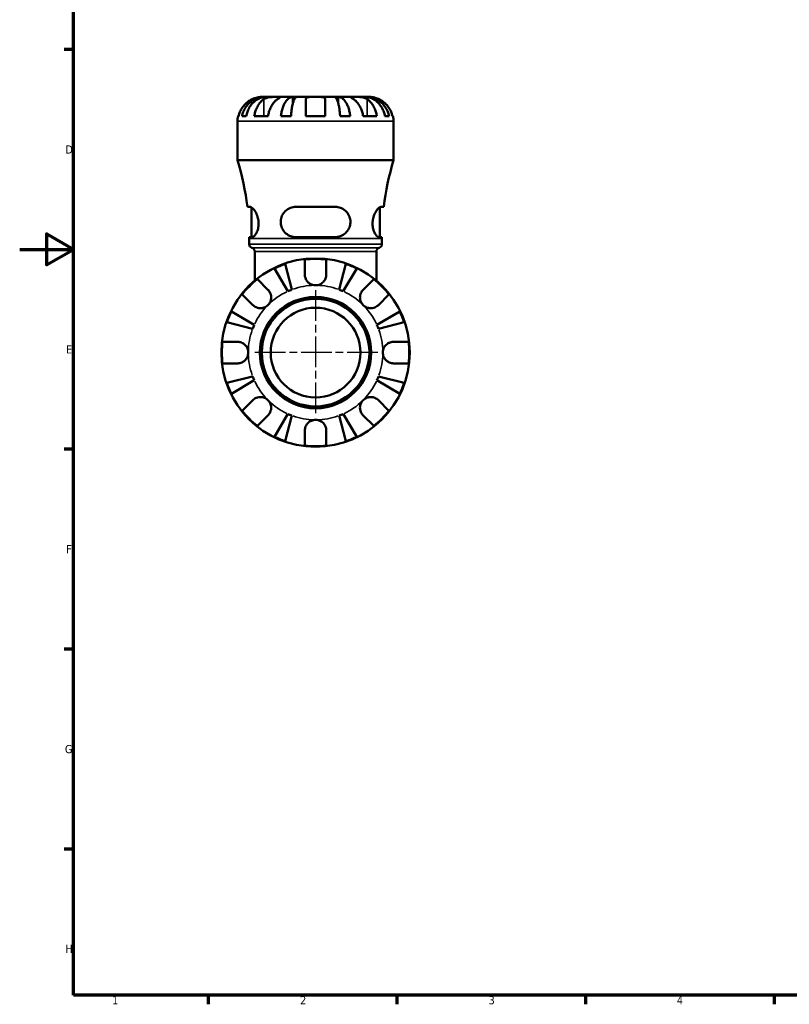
# Model space of a CAD drawing. Header units: millimetres. Extents: x 0 to 896, y 0 to 594.
# Tile 1 of 12: x 0 to 286, y 17 to 382. Entities that reach past the tile are written whole.
import ezdxf

# ---------------------------------------------------------------- set-up
doc = ezdxf.new("R2010")
doc.units = ezdxf.units.MM
doc.linetypes.add('CHAIN', pattern=[0.7087, 0.4724, -0.0591, 0.1181, -0.0591])
for name, color, linetype, lineweight in [('Border (ANSI)', 7, 'Continuous', 70), ('Center Mark (ANSI)', 7, 'Continuous', 25), ('Visible (ANSI)', 7, 'Continuous', 50), ('Visible Narrow (ANSI)', 7, 'Continuous', 35)]:
    doc.layers.add(name, color=color, linetype=linetype, lineweight=lineweight)
doc.styles.add('Note Text (ANSI)', font='tahoma.ttf')

# ---------------------------------------------------------------- blocks, each defined once
blk = doc.blocks.new('Borders Default Border')
at = {"layer": 'Border (ANSI)'}
for p, q in [((20, 371.25), (16.55, 371.25)), ((20, 222.75), (16.55, 222.75)), ((20, 148.5), (16.55, 148.5)), ((20, 74.25), (16.55, 74.25)), ((70.08, 20), (70.08, 16.55)), ((140.17, 20), (140.17, 16.55)), ((210.25, 20), (210.25, 16.55)), ((280.33, 20), (280.33, 16.55))]:
    blk.add_line(p, q, dxfattribs=at)
at = {"layer": 'Border (ANSI)', "flags": 128}
for points in [[(20, 20), (20, 574), (821, 574), (821, 20), (20, 20)], [(0, 297), (20, 297), (10, 302.77), (10, 291.23), (20, 297)]]:
    blk.add_lwpolyline(points, dxfattribs=at)
at = {"layer": 'Border (ANSI)', "char_height": 3.05, "attachment_point": 7, "style": 'Note Text (ANSI)'}
for s, insert in [('D', (16.96, 332.6)), ('E', (17.21, 258.35)), ('F', (17.29, 184.1)), ('G', (16.81, 109.79)), ('H', (16.97, 35.6)), ('1', (34.35, 16.55)), ('2', (104.2, 16.55)), ('3', (174.26, 16.49)), ('4', (244.23, 16.55))]:
    blk.add_mtext(s, dxfattribs=dict(at, insert=insert))

msp = doc.modelspace()

# ---------------------------------------------------------------- linework, layer by layer
at = {"layer": 'Center Mark (ANSI)', "linetype": 'CHAIN', "ltscale": 24.192183}
for p, q in [((109.959, 281.852), (109.959, 235.502)), ((133.134, 258.677), (86.784, 258.677))]:
    msp.add_line(p, q, dxfattribs=at)
at = {"layer": 'Visible (ANSI)'}
for p, q in [((91.19, 353.677), (89.959, 353.677)), ((91.19, 353.677), (91.19, 353.65)), ((91.802, 353.677), (91.19, 353.677)), ((95.816, 353.677), (91.802, 353.677)), ((101.572, 353.677), (95.816, 353.677)), ((101.572, 353.677), (101.572, 351.49)), ((103.05, 353.677), (101.572, 353.677)), ((109.959, 353.677), (103.05, 353.677)), ((106.359, 346.477), (106.359, 352.801)), ((116.867, 353.677), (109.959, 353.677)), ((113.559, 352.801), (113.559, 346.477)), ((118.345, 353.677), (116.867, 353.677)), ((124.101, 353.677), (118.345, 353.677)), ((118.345, 353.677), (118.345, 351.49)), ((128.115, 353.677), (124.101, 353.677)), ((128.727, 353.677), (128.115, 353.677)), ((129.959, 353.677), (128.727, 353.677)), ((128.727, 353.677), (128.727, 353.65)), ((80.959, 330.157), (80.959, 344.677)), ((81.14, 346.477), (81.366, 346.477)), ((82.623, 346.477), (84.178, 346.477)), ((87.195, 346.477), (92.286, 346.477)), ((97.081, 346.477), (100.835, 346.477)), ((106.359, 346.477), (113.559, 346.477)), ((119.082, 346.477), (122.836, 346.477)), ((127.631, 346.477), (132.722, 346.477)), ((135.739, 346.477), (137.294, 346.477)), ((138.551, 346.477), (138.777, 346.477)), ((138.959, 330.157), (138.959, 344.677)), ((138.959, 330.157), (80.959, 330.157)), ((85.704, 312.797), (84.612, 312.797)), ((86.109, 301.597), (86.109, 312.672)), ((117.319, 312.797), (102.599, 312.797)), ((133.809, 301.597), (133.809, 312.672)), ((135.305, 312.797), (134.213, 312.797)), ((85.307, 301.597), (86.431, 301.597)), ((85.309, 298.969), (85.309, 301.037)), ((102.599, 301.597), (117.319, 301.597)), ((133.486, 301.597), (134.61, 301.597)), ((134.609, 298.969), (134.609, 301.037)), ((87.339, 285.386), (87.339, 296.277)), ((105.959, 287.677), (105.959, 293.245)), ((113.959, 293.245), (113.959, 287.677)), ((132.579, 285.386), (132.579, 296.277)), ((99.657, 281.456), (94.664, 289.934)), ((98.672, 291.594), (101.135, 282.069)), ((118.782, 282.069), (121.245, 291.594)), ((125.253, 289.934), (120.26, 281.456)), ((88.344, 285.949), (92.281, 282.012)), ((127.636, 282.012), (131.573, 285.949)), ((86.624, 276.355), (82.687, 280.292)), ((137.23, 280.292), (133.293, 276.355)), ((78.702, 273.972), (87.18, 268.979)), ((132.738, 268.979), (141.215, 273.972)), ((86.567, 267.5), (77.042, 269.964)), ((142.875, 269.964), (133.35, 267.5)), ((75.391, 262.677), (80.959, 262.677)), ((138.959, 262.677), (144.526, 262.677)), ((80.959, 254.677), (75.391, 254.677)), ((144.526, 254.677), (138.959, 254.677)), ((77.042, 247.391), (86.567, 249.854)), ((133.35, 249.854), (142.875, 247.391)), ((87.18, 248.376), (78.702, 243.382)), ((141.215, 243.382), (132.738, 248.376)), ((82.687, 237.063), (86.624, 241)), ((133.293, 241), (137.23, 237.063)), ((92.281, 235.343), (88.344, 231.406)), ((94.664, 227.421), (99.657, 235.898)), ((101.135, 235.286), (98.672, 225.761)), ((121.245, 225.761), (118.782, 235.286)), ((120.26, 235.898), (125.253, 227.421)), ((131.573, 231.406), (127.636, 235.343)), ((105.959, 224.11), (105.959, 229.677)), ((113.959, 229.677), (113.959, 224.11))]:
    msp.add_line(p, q, dxfattribs=at)
for radius in [35, 20.7, 20, 16.667]:
    msp.add_circle((109.959, 258.677), radius, dxfattribs=at)
for centre, radius, start, end in [((89.959, 344.677), 9, 168.46304, 180), ((129.959, 344.677), 9, 0, 11.53696), ((-14.335, 301.037), 99.643, 6.7779, 16.99225), ((234.252, 301.037), 99.643, 163.00775, 173.2221), ((-14.335, 301.037), 99.643, 0, 0.32201), ((234.252, 301.037), 99.643, 179.67799, 180), ((86.709, 298.969), 1.4, 180, 254.03799), ((85.939, 296.277), 1.4, 0, 74.03799), ((133.979, 296.277), 1.4, 105.96201, 180), ((133.209, 298.969), 1.4, 285.96201, 0), ((109.959, 258.677), 34.798, 83.3993, 96.6007), ((109.959, 258.677), 34.798, 108.92587, 116.07413), ((109.959, 258.677), 34.798, 63.92587, 71.07413), ((109.959, 258.677), 34.798, 128.3993, 141.6007), ((109.959, 258.677), 34.798, 38.3993, 51.6007), ((109.959, 258.677), 25, 110.66622, 114.33378), ((109.959, 258.677), 25, 65.66622, 69.33378), ((109.959, 258.677), 34.798, 153.92587, 161.07413), ((109.959, 258.677), 34.798, 18.92587, 26.07413), ((109.959, 258.677), 25, 155.66622, 159.33378), ((109.959, 258.677), 25, 20.66622, 24.33378), ((109.959, 258.677), 34.798, 173.3993, 186.6007), ((109.959, 258.677), 34.798, 353.3993, 6.6007), ((109.959, 258.677), 25, 200.66622, 204.33378), ((109.959, 258.677), 25, 335.66622, 339.33378), ((109.959, 258.677), 34.798, 198.92587, 206.07413), ((109.959, 258.677), 34.798, 333.92587, 341.07413), ((109.959, 258.677), 34.798, 218.3993, 231.6007), ((109.959, 258.677), 25, 245.66622, 249.33378), ((109.959, 258.677), 25, 290.66622, 294.33378), ((109.959, 258.677), 34.798, 308.3993, 321.6007), ((109.959, 258.677), 34.798, 243.92587, 251.07413), ((109.959, 258.677), 34.798, 288.92587, 296.07413), ((109.959, 258.677), 34.798, 263.3993, 276.6007)]:
    msp.add_arc(centre, radius, start, end, dxfattribs=at)
for points, knots in [([(86.359, 352.801), (85.971, 352.619), (85.578, 352.399), (84.696, 351.814), (84.224, 351.422), (83.433, 350.635), (83.042, 350.168), (82.366, 349.162), (82.082, 348.623), (81.662, 347.613), (81.484, 347.052), (81.366, 346.477)], [4.42788405, 4.42788405, 4.42788405, 4.42788405, 4.5512464, 4.5512464, 4.71913293, 4.71913293, 4.88586959, 4.88586959, 5.05260626, 5.05260626, 5.21400469, 5.21400469, 5.21400469, 5.21400469]), ([(82.623, 346.477), (82.737, 347.055), (82.909, 347.619), (83.316, 348.631), (83.59, 349.17), (84.242, 350.177), (84.62, 350.645), (85.382, 351.43), (85.836, 351.821), (86.814, 352.495), (87.338, 352.777), (88.336, 353.204), (88.902, 353.386), (90.058, 353.623), (90.649, 353.677), (91.19, 353.677)], [0.1707455, 0.1707455, 0.1707455, 0.1707455, 0.332894, 0.332894, 0.4995417, 0.4995417, 0.6661895, 0.6661895, 0.8331849, 0.8331849, 1.0001802, 1.0001802, 1.1677267, 1.1677267, 1.3352731, 1.3352731, 1.3352731, 1.3352731]), ([(91.802, 353.677), (91.321, 353.677), (90.795, 353.623), (89.766, 353.386), (89.262, 353.204), (88.374, 352.777), (87.908, 352.495), (87.038, 351.821), (86.634, 351.43), (85.955, 350.645), (85.619, 350.177), (85.038, 349.17), (84.794, 348.631), (84.433, 347.619), (84.279, 347.055), (84.178, 346.477)], [4.0119856, 4.0119856, 4.0119856, 4.0119856, 4.1795321, 4.1795321, 4.3470785, 4.3470785, 4.5140739, 4.5140739, 4.6810692, 4.6810692, 4.847717, 4.847717, 5.0143648, 5.0143648, 5.1765132, 5.1765132, 5.1765132, 5.1765132]), ([(89.959, 353.677), (89.959, 353.677), (89.925, 353.678), (89.79, 353.676), (89.685, 353.673), (89.335, 353.651), (89.05, 353.624), (88.45, 353.518), (88.164, 353.454), (87.561, 353.283), (87.25, 353.178), (86.742, 352.975), (86.549, 352.891), (86.359, 352.801)], [0, 0, 0, 0, 0.0846147, 0.0846147, 0.17434237, 0.17434237, 0.31088758, 0.31088758, 0.41427184, 0.41427184, 0.51665709, 0.51665709, 0.58005471, 0.58005471, 0.58005471, 0.58005471]), ([(87.195, 346.477), (87.279, 347.052), (87.404, 347.613), (87.701, 348.623), (87.902, 349.162), (88.38, 350.168), (88.657, 350.635), (89.216, 351.422), (89.55, 351.814), (90.173, 352.399), (90.451, 352.619), (90.725, 352.801)], [0.17075309, 0.17075309, 0.17075309, 0.17075309, 0.33215152, 0.33215152, 0.49888818, 0.49888818, 0.66562485, 0.66562485, 0.83351137, 0.83351137, 0.95687373, 0.95687373, 0.95687373, 0.95687373]), ([(90.725, 352.801), (90.814, 352.86), (90.908, 352.917), (91.186, 353.067), (91.38, 353.155), (91.807, 353.311), (92.039, 353.378), (92.619, 353.512), (92.971, 353.566), (93.778, 353.647), (94.223, 353.664), (95.08, 353.679), (95.48, 353.677), (95.816, 353.677)], [-0.58004807, -0.58004807, -0.58004807, -0.58004807, -0.5384523, -0.5384523, -0.46383793, -0.46383793, -0.3862639, -0.3862639, -0.27840269, -0.27840269, -0.14277912, -0.14277912, 0, 0, 0, 0]), ([(95.816, 352.801), (95.542, 352.619), (95.265, 352.399), (94.641, 351.814), (94.307, 351.422), (93.748, 350.635), (93.471, 350.168), (92.993, 349.162), (92.792, 348.623), (92.495, 347.613), (92.37, 347.052), (92.286, 346.477)], [4.42788405, 4.42788405, 4.42788405, 4.42788405, 4.5512464, 4.5512464, 4.71913293, 4.71913293, 4.88586959, 4.88586959, 5.05260626, 5.05260626, 5.21400469, 5.21400469, 5.21400469, 5.21400469]), ([(95.816, 353.677), (96, 353.677), (96.163, 353.678), (96.452, 353.676), (96.574, 353.674), (96.795, 353.659), (96.864, 353.641), (96.876, 353.565), (96.826, 353.509), (96.654, 353.372), (96.56, 353.304), (96.332, 353.147), (96.202, 353.059), (95.98, 352.91), (95.9, 352.857), (95.816, 352.801)], [0, 0, 0, 0, 0.07774953, 0.07774953, 0.16081914, 0.16081914, 0.27783798, 0.27783798, 0.3882896, 0.3882896, 0.46542959, 0.46542959, 0.54035429, 0.54035429, 0.57953204, 0.57953204, 0.57953204, 0.57953204]), ([(97.081, 346.477), (97.141, 347.055), (97.231, 347.619), (97.444, 348.631), (97.588, 349.17), (97.93, 350.177), (98.128, 350.645), (98.528, 351.43), (98.766, 351.821), (99.278, 352.495), (99.553, 352.777), (100.076, 353.204), (100.372, 353.386), (100.979, 353.623), (101.288, 353.677), (101.572, 353.677)], [0.1707455, 0.1707455, 0.1707455, 0.1707455, 0.332894, 0.332894, 0.4995417, 0.4995417, 0.6661895, 0.6661895, 0.8331849, 0.8331849, 1.0001802, 1.0001802, 1.1677267, 1.1677267, 1.3352731, 1.3352731, 1.3352731, 1.3352731]), ([(103.05, 353.677), (102.91, 353.677), (102.758, 353.623), (102.458, 353.386), (102.312, 353.204), (102.054, 352.777), (101.919, 352.495), (101.666, 351.821), (101.548, 351.43), (101.351, 350.645), (101.253, 350.177), (101.085, 349.17), (101.014, 348.631), (100.909, 347.619), (100.864, 347.055), (100.835, 346.477)], [4.0119853, 4.0119853, 4.0119853, 4.0119853, 4.1795318, 4.1795318, 4.3470783, 4.3470783, 4.5140736, 4.5140736, 4.6810689, 4.6810689, 4.8477167, 4.8477167, 5.0143645, 5.0143645, 5.176513, 5.176513, 5.176513, 5.176513]), ([(106.359, 352.801), (106.359, 352.869), (106.367, 352.933), (106.411, 353.083), (106.456, 353.163), (106.594, 353.312), (106.689, 353.378), (106.979, 353.512), (107.198, 353.566), (107.78, 353.648), (108.158, 353.664), (109.012, 353.679), (109.483, 353.677), (109.959, 353.677)], [-0.57647647, -0.57647647, -0.57647647, -0.57647647, -0.52968676, -0.52968676, -0.46054026, -0.46054026, -0.38562403, -0.38562403, -0.27730827, -0.27730827, -0.14258086, -0.14258086, 0, 0, 0, 0]), ([(109.959, 353.677), (110.239, 353.677), (110.518, 353.678), (111.086, 353.676), (111.372, 353.673), (112.05, 353.651), (112.412, 353.622), (112.915, 353.515), (113.085, 353.455), (113.316, 353.317), (113.393, 353.248), (113.505, 353.088), (113.539, 352.998), (113.556, 352.867), (113.559, 352.834), (113.559, 352.801)], [-2.49913258, -2.49913258, -2.49913258, -2.49913258, -2.41505436, -2.41505436, -2.32384732, -2.32384732, -2.1841143, -2.1841143, -2.08674766, -2.08674766, -2.01440674, -2.01440674, -1.93994266, -1.93994266, -1.91637503, -1.91637503, -1.91637503, -1.91637503]), ([(119.082, 346.477), (119.053, 347.055), (119.008, 347.619), (118.903, 348.631), (118.832, 349.17), (118.664, 350.177), (118.566, 350.645), (118.369, 351.43), (118.251, 351.821), (117.999, 352.495), (117.863, 352.777), (117.605, 353.204), (117.459, 353.386), (117.16, 353.623), (117.007, 353.677), (116.867, 353.677)], [0.1707455, 0.1707455, 0.1707455, 0.1707455, 0.332894, 0.332894, 0.4995417, 0.4995417, 0.6661895, 0.6661895, 0.8331849, 0.8331849, 1.0001802, 1.0001802, 1.1677267, 1.1677267, 1.3352731, 1.3352731, 1.3352731, 1.3352731]), ([(118.345, 353.677), (118.629, 353.677), (118.938, 353.623), (119.545, 353.386), (119.841, 353.204), (120.364, 352.777), (120.639, 352.495), (121.152, 351.821), (121.39, 351.43), (121.789, 350.645), (121.987, 350.177), (122.329, 349.17), (122.473, 348.631), (122.686, 347.619), (122.776, 347.055), (122.836, 346.477)], [4.0119853, 4.0119853, 4.0119853, 4.0119853, 4.1795318, 4.1795318, 4.3470783, 4.3470783, 4.5140736, 4.5140736, 4.6810689, 4.6810689, 4.8477167, 4.8477167, 5.0143645, 5.0143645, 5.176513, 5.176513, 5.176513, 5.176513]), ([(124.101, 352.801), (124.012, 352.86), (123.927, 352.917), (123.703, 353.067), (123.573, 353.155), (123.348, 353.311), (123.254, 353.378), (123.088, 353.512), (123.041, 353.566), (123.054, 353.647), (123.145, 353.664), (123.498, 353.679), (123.764, 353.677), (124.101, 353.677)], [-0.58004807, -0.58004807, -0.58004807, -0.58004807, -0.5384523, -0.5384523, -0.46383793, -0.46383793, -0.3862639, -0.3862639, -0.27840269, -0.27840269, -0.14277912, -0.14277912, 0, 0, 0, 0]), ([(124.101, 353.677), (124.284, 353.677), (124.486, 353.678), (124.938, 353.676), (125.187, 353.674), (125.816, 353.659), (126.201, 353.641), (126.955, 353.565), (127.316, 353.509), (127.901, 353.372), (128.13, 353.304), (128.555, 353.147), (128.749, 353.059), (129.02, 352.91), (129.108, 352.857), (129.192, 352.801)], [0, 0, 0, 0, 0.07774953, 0.07774953, 0.16081914, 0.16081914, 0.27783798, 0.27783798, 0.3882896, 0.3882896, 0.46542959, 0.46542959, 0.54035429, 0.54035429, 0.57953204, 0.57953204, 0.57953204, 0.57953204]), ([(127.631, 346.477), (127.547, 347.052), (127.422, 347.613), (127.125, 348.623), (126.924, 349.162), (126.446, 350.168), (126.169, 350.635), (125.61, 351.422), (125.276, 351.814), (124.652, 352.399), (124.375, 352.619), (124.101, 352.801)], [0.17075309, 0.17075309, 0.17075309, 0.17075309, 0.33215152, 0.33215152, 0.49888818, 0.49888818, 0.66562485, 0.66562485, 0.83351137, 0.83351137, 0.95687373, 0.95687373, 0.95687373, 0.95687373]), ([(135.739, 346.477), (135.638, 347.055), (135.484, 347.619), (135.123, 348.631), (134.879, 349.17), (134.298, 350.177), (133.962, 350.645), (133.284, 351.43), (132.879, 351.821), (132.009, 352.495), (131.543, 352.777), (130.655, 353.204), (130.151, 353.386), (129.122, 353.623), (128.596, 353.677), (128.115, 353.677)], [0.1707455, 0.1707455, 0.1707455, 0.1707455, 0.332894, 0.332894, 0.4995417, 0.4995417, 0.6661895, 0.6661895, 0.8331849, 0.8331849, 1.0001802, 1.0001802, 1.1677267, 1.1677267, 1.3352731, 1.3352731, 1.3352731, 1.3352731]), ([(128.727, 353.677), (129.268, 353.677), (129.859, 353.623), (131.015, 353.386), (131.582, 353.204), (132.579, 352.777), (133.103, 352.495), (134.081, 351.821), (134.535, 351.43), (135.297, 350.645), (135.675, 350.177), (136.327, 349.17), (136.601, 348.631), (137.008, 347.619), (137.18, 347.055), (137.294, 346.477)], [4.0119853, 4.0119853, 4.0119853, 4.0119853, 4.1795318, 4.1795318, 4.3470783, 4.3470783, 4.5140736, 4.5140736, 4.681069, 4.681069, 4.8477167, 4.8477167, 5.0143645, 5.0143645, 5.176513, 5.176513, 5.176513, 5.176513]), ([(129.192, 352.801), (129.466, 352.619), (129.744, 352.399), (130.367, 351.814), (130.701, 351.422), (131.26, 350.635), (131.537, 350.168), (132.015, 349.162), (132.216, 348.623), (132.513, 347.613), (132.638, 347.052), (132.722, 346.477)], [4.42788748, 4.42788748, 4.42788748, 4.42788748, 4.55124983, 4.55124983, 4.71913636, 4.71913636, 4.88587302, 4.88587302, 5.05260969, 5.05260969, 5.21400811, 5.21400811, 5.21400811, 5.21400811]), ([(133.559, 352.801), (133.415, 352.869), (133.271, 352.933), (132.912, 353.083), (132.697, 353.163), (132.256, 353.312), (132.032, 353.378), (131.506, 353.512), (131.22, 353.566), (130.658, 353.648), (130.409, 353.664), (130.053, 353.679), (129.959, 353.677), (129.959, 353.677)], [-0.57647647, -0.57647647, -0.57647647, -0.57647647, -0.52968676, -0.52968676, -0.46054026, -0.46054026, -0.38562403, -0.38562403, -0.27730827, -0.27730827, -0.14258086, -0.14258086, 0, 0, 0, 0]), ([(138.551, 346.477), (138.433, 347.052), (138.255, 347.613), (137.835, 348.623), (137.551, 349.162), (136.875, 350.168), (136.484, 350.635), (135.693, 351.422), (135.221, 351.814), (134.339, 352.399), (133.946, 352.619), (133.559, 352.801)], [0.17075309, 0.17075309, 0.17075309, 0.17075309, 0.33215152, 0.33215152, 0.49888818, 0.49888818, 0.66562485, 0.66562485, 0.83351137, 0.83351137, 0.95687373, 0.95687373, 0.95687373, 0.95687373]), ([(85.704, 312.797), (85.757, 312.797), (85.813, 312.789), (86.079, 312.716), (86.317, 312.56), (86.901, 312.006), (87.258, 311.548), (87.907, 310.435), (88.201, 309.789), (88.587, 308.507), (88.707, 307.912), (88.807, 306.731), (88.796, 306.169), (88.654, 305.001), (88.508, 304.423), (88.103, 303.316), (87.834, 302.818), (87.269, 302.04), (86.973, 301.773), (86.61, 301.618), (86.518, 301.597), (86.431, 301.597)], [-1.9950929, -1.9950929, -1.9950929, -1.9950929, -1.9400551, -1.9400551, -1.7462046, -1.7462046, -1.49308, -1.49308, -1.2531218, -1.2531218, -1.0676895, -1.0676895, -0.8965174, -0.8965174, -0.6987121, -0.6987121, -0.4677003, -0.4677003, -0.2242017, -0.2242017, -0.1363463, -0.1363463, -0.1363463, -0.1363463]), ([(102.599, 301.597), (102.443, 301.597), (102.289, 301.604), (101.492, 301.67), (100.87, 301.833), (99.633, 302.392), (99.033, 302.817), (98.066, 303.84), (97.685, 304.421), (97.2, 305.601), (97.064, 306.165), (96.97, 307.329), (97.014, 307.907), (97.299, 309.133), (97.572, 309.752), (98.382, 310.97), (98.963, 311.53), (100.253, 312.334), (100.947, 312.6), (101.986, 312.772), (102.291, 312.797), (102.599, 312.797)], [-1.976257, -1.976257, -1.976257, -1.976257, -1.9273768, -1.9273768, -1.7237828, -1.7237828, -1.4912148, -1.4912148, -1.2766159, -1.2766159, -1.1011891, -1.1011891, -0.9251801, -0.9251801, -0.7134272, -0.7134272, -0.4533755, -0.4533755, -0.2149655, -0.2149655, -0.1180088, -0.1180088, -0.1180088, -0.1180088]), ([(117.319, 312.797), (117.494, 312.797), (117.668, 312.789), (118.451, 312.716), (119.037, 312.56), (120.292, 312.006), (120.928, 311.548), (121.946, 310.435), (122.342, 309.789), (122.795, 308.507), (122.907, 307.912), (122.928, 306.731), (122.852, 306.169), (122.511, 305.001), (122.223, 304.423), (121.422, 303.316), (120.882, 302.818), (119.629, 302.04), (118.906, 301.773), (117.874, 301.618), (117.597, 301.597), (117.319, 301.597)], [-1.9950929, -1.9950929, -1.9950929, -1.9950929, -1.9400551, -1.9400551, -1.7462046, -1.7462046, -1.49308, -1.49308, -1.2531218, -1.2531218, -1.0676895, -1.0676895, -0.8965174, -0.8965174, -0.6987121, -0.6987121, -0.4677003, -0.4677003, -0.2242017, -0.2242017, -0.1363463, -0.1363463, -0.1363463, -0.1363463]), ([(133.486, 301.597), (133.437, 301.597), (133.387, 301.604), (133.121, 301.67), (132.883, 301.833), (132.363, 302.392), (132.079, 302.817), (131.6, 303.84), (131.401, 304.421), (131.172, 305.601), (131.12, 306.165), (131.14, 307.329), (131.213, 307.907), (131.491, 309.133), (131.714, 309.752), (132.286, 310.97), (132.649, 311.53), (133.324, 312.334), (133.637, 312.6), (134.017, 312.772), (134.119, 312.797), (134.213, 312.797)], [-1.976257, -1.976257, -1.976257, -1.976257, -1.9273768, -1.9273768, -1.7237828, -1.7237828, -1.4912148, -1.4912148, -1.2766159, -1.2766159, -1.1011891, -1.1011891, -0.9251801, -0.9251801, -0.7134272, -0.7134272, -0.4533755, -0.4533755, -0.2149655, -0.2149655, -0.1180088, -0.1180088, -0.1180088, -0.1180088]), ([(109.959, 283.677), (109.583, 283.677), (109.209, 283.73), (108.439, 283.953), (108.052, 284.136), (107.363, 284.607), (107.064, 284.887), (106.595, 285.484), (106.417, 285.786), (106.195, 286.304), (106.127, 286.508), (106.03, 286.902), (105.997, 287.09), (105.965, 287.411), (105.959, 287.545), (105.959, 287.677)], [0, 0, 0, 0, 0.11274969, 0.11274969, 0.24046199, 0.24046199, 0.3630761, 0.3630761, 0.46982648, 0.46982648, 0.53680834, 0.53680834, 0.59738122, 0.59738122, 0.64072731, 0.64072731, 0.64072731, 0.64072731]), ([(113.959, 287.677), (113.959, 287.479), (113.944, 287.278), (113.885, 286.889), (113.843, 286.702), (113.716, 286.286), (113.625, 286.06), (113.313, 285.456), (113.05, 285.101), (112.374, 284.451), (111.957, 284.177), (111.011, 283.782), (110.488, 283.677), (109.959, 283.677)], [-0.64798358, -0.64798358, -0.64798358, -0.64798358, -0.58129223, -0.58129223, -0.51957432, -0.51957432, -0.44316993, -0.44316993, -0.3085364, -0.3085364, -0.15881239, -0.15881239, 0, 0, 0, 0]), ([(92.281, 282.012), (92.369, 281.924), (92.453, 281.831), (92.697, 281.537), (92.843, 281.323), (93.1, 280.848), (93.208, 280.589), (93.402, 279.933), (93.458, 279.532), (93.445, 278.624), (93.343, 278.128), (92.951, 277.173), (92.655, 276.729), (92.281, 276.355)], [-0.64434498, -0.64434498, -0.64434498, -0.64434498, -0.60308586, -0.60308586, -0.52007987, -0.52007987, -0.43273909, -0.43273909, -0.31000661, -0.31000661, -0.15868997, -0.15868997, 0, 0, 0, 0]), ([(127.636, 276.355), (127.427, 276.564), (127.241, 276.796), (126.914, 277.314), (126.777, 277.601), (126.537, 278.312), (126.466, 278.742), (126.464, 279.584), (126.526, 279.987), (126.728, 280.639), (126.838, 280.893), (127.1, 281.363), (127.249, 281.576), (127.486, 281.855), (127.56, 281.935), (127.636, 282.012)], [0, 0, 0, 0, 0.08884908, 0.08884908, 0.18379648, 0.18379648, 0.31419699, 0.31419699, 0.43784665, 0.43784665, 0.52411276, 0.52411276, 0.60765264, 0.60765264, 0.6434969, 0.6434969, 0.6434969, 0.6434969]), ([(92.281, 276.355), (92.071, 276.146), (91.839, 275.96), (91.322, 275.633), (91.035, 275.496), (90.324, 275.256), (89.894, 275.184), (89.052, 275.183), (88.649, 275.244), (87.997, 275.447), (87.743, 275.557), (87.273, 275.819), (87.06, 275.968), (86.781, 276.205), (86.7, 276.279), (86.624, 276.355)], [0, 0, 0, 0, 0.08884908, 0.08884908, 0.18379648, 0.18379648, 0.31419699, 0.31419699, 0.43784665, 0.43784665, 0.52411276, 0.52411276, 0.60765264, 0.60765264, 0.6434969, 0.6434969, 0.6434969, 0.6434969]), ([(133.293, 276.355), (133.205, 276.267), (133.112, 276.182), (132.818, 275.939), (132.604, 275.793), (132.129, 275.536), (131.87, 275.428), (131.214, 275.234), (130.813, 275.178), (129.906, 275.191), (129.409, 275.293), (128.455, 275.685), (128.01, 275.981), (127.636, 276.355)], [-0.64434498, -0.64434498, -0.64434498, -0.64434498, -0.60308586, -0.60308586, -0.52007987, -0.52007987, -0.43273909, -0.43273909, -0.31000661, -0.31000661, -0.15868997, -0.15868997, 0, 0, 0, 0]), ([(80.959, 262.677), (81.105, 262.677), (81.253, 262.669), (81.638, 262.626), (81.875, 262.579), (82.367, 262.431), (82.618, 262.327), (83.216, 262.004), (83.544, 261.757), (84.179, 261.102), (84.457, 260.68), (84.854, 259.729), (84.959, 259.206), (84.959, 258.677)], [-0.64008532, -0.64008532, -0.64008532, -0.64008532, -0.59222185, -0.59222185, -0.51595037, -0.51595037, -0.43235608, -0.43235608, -0.30863031, -0.30863031, -0.15844955, -0.15844955, 0, 0, 0, 0]), ([(134.959, 258.677), (134.959, 259.015), (135.001, 259.351), (135.178, 260.037), (135.32, 260.38), (135.768, 261.145), (136.112, 261.534), (136.788, 262.055), (137.081, 262.225), (137.62, 262.455), (137.857, 262.531), (138.344, 262.638), (138.591, 262.668), (138.877, 262.677), (138.918, 262.677), (138.959, 262.677)], [-2.77804136, -2.77804136, -2.77804136, -2.77804136, -2.67672151, -2.67672151, -2.56558131, -2.56558131, -2.40960112, -2.40960112, -2.30519389, -2.30519389, -2.22617552, -2.22617552, -2.14450488, -2.14450488, -2.1308178, -2.1308178, -2.1308178, -2.1308178]), ([(84.959, 258.677), (84.959, 258.34), (84.916, 258.003), (84.739, 257.318), (84.597, 256.975), (84.149, 256.209), (83.805, 255.821), (83.129, 255.3), (82.836, 255.13), (82.297, 254.9), (82.06, 254.824), (81.573, 254.717), (81.326, 254.687), (81.04, 254.678), (80.999, 254.677), (80.959, 254.677)], [-2.77804136, -2.77804136, -2.77804136, -2.77804136, -2.67672151, -2.67672151, -2.56558131, -2.56558131, -2.40960112, -2.40960112, -2.30519389, -2.30519389, -2.22617552, -2.22617552, -2.14450488, -2.14450488, -2.1308178, -2.1308178, -2.1308178, -2.1308178]), ([(138.959, 254.677), (138.812, 254.677), (138.664, 254.685), (138.279, 254.728), (138.042, 254.776), (137.551, 254.924), (137.3, 255.027), (136.701, 255.35), (136.373, 255.598), (135.738, 256.253), (135.46, 256.675), (135.063, 257.626), (134.959, 258.149), (134.959, 258.677)], [-0.64008532, -0.64008532, -0.64008532, -0.64008532, -0.59222185, -0.59222185, -0.51595037, -0.51595037, -0.43235608, -0.43235608, -0.30863031, -0.30863031, -0.15844955, -0.15844955, 0, 0, 0, 0]), ([(86.624, 241), (86.712, 241.088), (86.805, 241.172), (87.099, 241.416), (87.313, 241.561), (87.788, 241.819), (88.047, 241.927), (88.703, 242.121), (89.104, 242.177), (90.011, 242.164), (90.508, 242.062), (91.463, 241.67), (91.907, 241.374), (92.281, 241)], [-0.64434498, -0.64434498, -0.64434498, -0.64434498, -0.60308586, -0.60308586, -0.52007987, -0.52007987, -0.43273909, -0.43273909, -0.31000661, -0.31000661, -0.15868997, -0.15868997, 0, 0, 0, 0]), ([(127.636, 241), (127.846, 241.209), (128.078, 241.395), (128.595, 241.722), (128.882, 241.858), (129.593, 242.099), (130.023, 242.17), (130.865, 242.172), (131.268, 242.11), (131.92, 241.908), (132.174, 241.798), (132.644, 241.536), (132.857, 241.387), (133.136, 241.15), (133.217, 241.076), (133.293, 241)], [0, 0, 0, 0, 0.08884908, 0.08884908, 0.18379648, 0.18379648, 0.31419699, 0.31419699, 0.43784665, 0.43784665, 0.52411276, 0.52411276, 0.60765264, 0.60765264, 0.6434969, 0.6434969, 0.6434969, 0.6434969]), ([(92.281, 241), (92.49, 240.79), (92.676, 240.558), (93.003, 240.04), (93.14, 239.754), (93.38, 239.043), (93.451, 238.613), (93.453, 237.771), (93.391, 237.368), (93.189, 236.716), (93.079, 236.462), (92.817, 235.992), (92.668, 235.778), (92.431, 235.499), (92.357, 235.419), (92.281, 235.343)], [0, 0, 0, 0, 0.08884908, 0.08884908, 0.18379648, 0.18379648, 0.31419699, 0.31419699, 0.43784665, 0.43784665, 0.52411276, 0.52411276, 0.60765264, 0.60765264, 0.6434969, 0.6434969, 0.6434969, 0.6434969]), ([(127.636, 235.343), (127.548, 235.431), (127.464, 235.524), (127.22, 235.818), (127.074, 236.032), (126.817, 236.507), (126.709, 236.766), (126.515, 237.421), (126.459, 237.822), (126.472, 238.73), (126.574, 239.227), (126.966, 240.181), (127.262, 240.626), (127.636, 241)], [-0.64434498, -0.64434498, -0.64434498, -0.64434498, -0.60308586, -0.60308586, -0.52007987, -0.52007987, -0.43273909, -0.43273909, -0.31000661, -0.31000661, -0.15868997, -0.15868997, 0, 0, 0, 0]), ([(105.959, 229.677), (105.959, 229.824), (105.967, 229.972), (106.01, 230.357), (106.057, 230.594), (106.205, 231.085), (106.309, 231.336), (106.632, 231.935), (106.879, 232.263), (107.534, 232.898), (107.956, 233.176), (108.907, 233.573), (109.43, 233.677), (109.959, 233.677)], [-0.64008532, -0.64008532, -0.64008532, -0.64008532, -0.59222185, -0.59222185, -0.51595037, -0.51595037, -0.43235608, -0.43235608, -0.30863031, -0.30863031, -0.15844955, -0.15844955, 0, 0, 0, 0]), ([(109.959, 233.677), (110.296, 233.677), (110.633, 233.635), (111.318, 233.457), (111.661, 233.316), (112.426, 232.868), (112.815, 232.524), (113.336, 231.848), (113.506, 231.555), (113.736, 231.016), (113.812, 230.779), (113.919, 230.292), (113.949, 230.044), (113.958, 229.759), (113.959, 229.718), (113.959, 229.677)], [-2.77804136, -2.77804136, -2.77804136, -2.77804136, -2.67672151, -2.67672151, -2.56558131, -2.56558131, -2.40960112, -2.40960112, -2.30519389, -2.30519389, -2.22617552, -2.22617552, -2.14450488, -2.14450488, -2.1308178, -2.1308178, -2.1308178, -2.1308178])]:
    msp.add_open_spline(points, degree=3, knots=knots, dxfattribs=at)
at = {"layer": 'Visible Narrow (ANSI)'}
for p, q in [((90.725, 352.485), (90.725, 346.794)), ((129.192, 352.485), (129.192, 346.794)), ((138.602, 344.677), (81.316, 344.677)), ((134.305, 301.037), (85.612, 301.037)), ((85.612, 298.969), (134.305, 298.969)), ((133.303, 297.623), (86.615, 297.623)), ((132.3, 296.277), (87.617, 296.277))]:
    msp.add_line(p, q, dxfattribs=at)
for start, end in [(91.03331, 109.63291), (70.36709, 88.96669), (115.36709, 133.96669), (46.03331, 64.63291), (136.03331, 154.63291), (25.36709, 43.96669), (160.36709, 178.96669), (1.03331, 19.63291), (181.03331, 199.63291), (340.36709, 358.96669), (205.36709, 223.96669), (316.03331, 334.63291), (226.03331, 244.63291), (295.36709, 313.96669), (250.36709, 268.96669), (271.03331, 289.63291)]:
    msp.add_arc((109.959, 258.677), 25, start, end, dxfattribs=at)

# ---------------------------------------------------------------- block references
msp.add_blockref('Borders Default Border', (0, 0))

doc.saveas('drawing.dxf')
